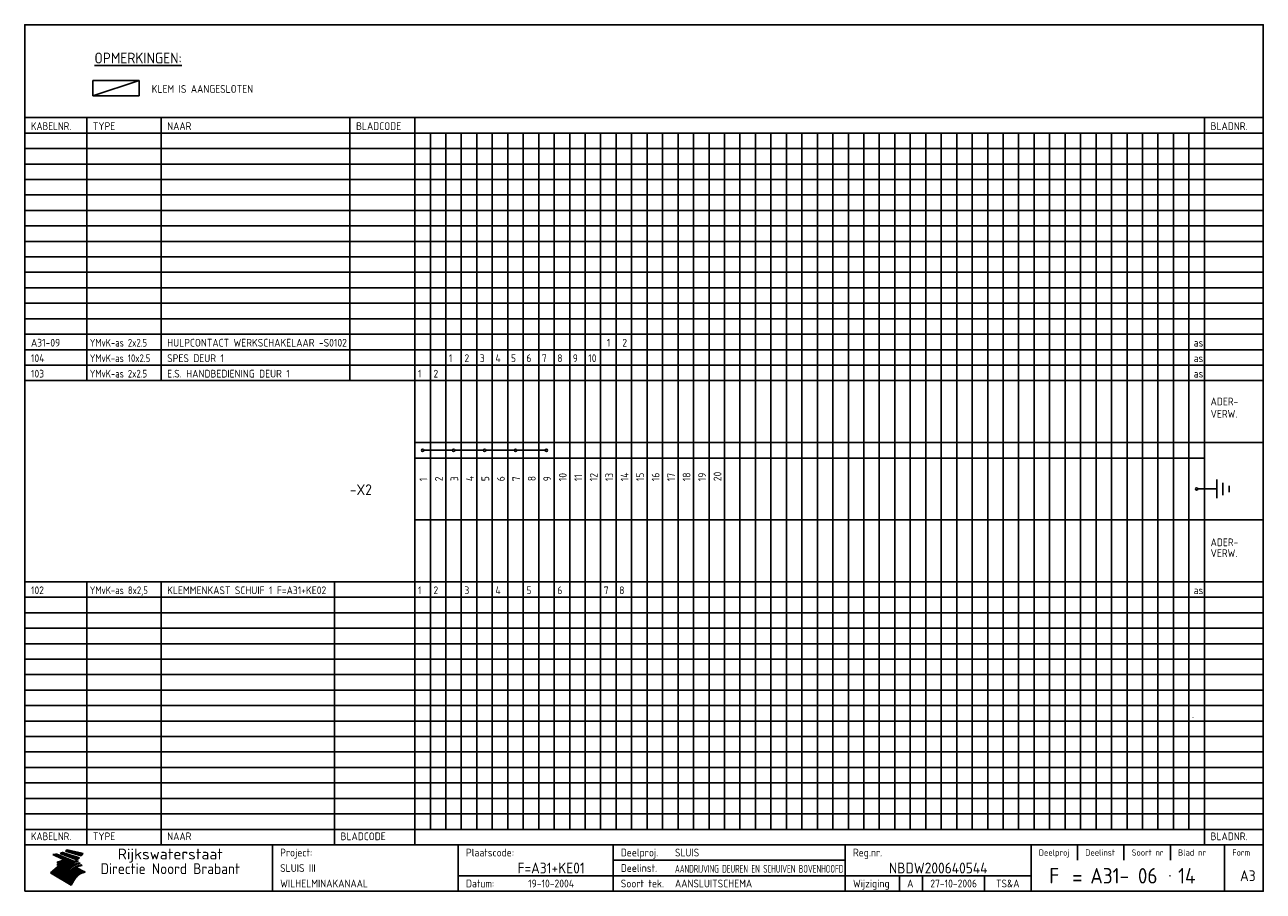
# Model space of a CAD drawing. Extents: x 10 to 410, y 10 to 290.
import ezdxf
from ezdxf.enums import TextEntityAlignment as Align

# ---------------------------------------------------------------- set-up
doc = ezdxf.new("R2010")
doc.units = 0
doc.header["$MEASUREMENT"] = 0
doc.linetypes.add('CENTRE', pattern=[50.8, 31.75, -6.35, 6.35, -6.35])
doc.layers.get('0').update_dxf_attribs({"linetype": 'CONTINUOUS'})
for name, color, linetype in [('0-25', 7, 'CONTINUOUS'), ('0-35', 2, 'CONTINUOUS'), ('0-50', 3, 'CONTINUOUS'), ('B-25', 7, 'CONTINUOUS'), ('B-35', 2, 'CONTINUOUS'), ('S-25', 7, 'CONTINUOUS'), ('S-35', 2, 'CONTINUOUS')]:
    doc.layers.add(name, color=color, linetype=linetype)
doc.styles.add('ISO', font='iso.shx')
doc.styles.get("Standard").update_dxf_attribs({"font": 'iso.shx'})

# ---------------------------------------------------------------- blocks, each defined once
blk = doc.blocks.new('rme15')
at = {"layer": '0-25'}
for p, q in [((410, 35), (10, 35)), ((410, 30), (10, 30)), ((350, 25), (350, 20)), ((365, 25), (365, 20)), ((380, 25), (380, 20)), ((200, 20), (275, 20)), ((150, 15), (335, 15)), ((292.5, 15), (292.5, 10)), ((300, 15), (300, 10)), ((320, 15), (320, 10))]:
    blk.add_line(p, q, dxfattribs=at)
at = {"layer": '0-25', "color": 7}
for p, q in [((19.1, 21.89), (25.12, 19)), ((19.1, 21.89), (25.12, 19)), ((19.17, 21.86), (20.7, 21.86)), ((19.29, 21.8), (20.83, 21.8)), ((19.4, 21.75), (20.96, 21.75)), ((19.52, 21.69), (21.09, 21.69)), ((19.64, 21.63), (21.22, 21.63)), ((19.74, 21.92), (20.56, 21.92)), ((19.75, 21.58), (21.36, 21.58)), ((19.87, 21.52), (21.49, 21.52)), ((19.99, 21.47), (21.62, 21.47)), ((20.11, 21.41), (21.75, 21.41)), ((20.22, 21.35), (21.88, 21.35)), ((20.25, 21.97), (20.43, 21.97)), ((20.34, 21.3), (22.02, 21.3)), ((20.38, 21.99), (26.02, 19.59)), ((20.38, 21.99), (26.02, 19.59)), ((20.46, 21.24), (22.15, 21.24)), ((20.57, 21.18), (22.28, 21.18)), ((20.69, 21.13), (22.41, 21.13)), ((20.81, 21.07), (22.55, 21.07)), ((20.92, 21.02), (22.68, 21.02)), ((21.04, 20.96), (22.81, 20.96)), ((21.16, 20.9), (22.94, 20.9)), ((21.27, 20.85), (23.07, 20.85)), ((21.39, 20.79), (23.21, 20.79)), ((21.47, 22.25), (26.83, 20.19)), ((21.47, 22.25), (26.83, 20.19)), ((21.49, 22.25), (23.07, 22.25)), ((21.51, 20.73), (23.34, 20.73)), ((21.6, 22.2), (23.25, 22.2)), ((21.63, 20.68), (23.47, 20.68)), ((21.65, 22.31), (22.89, 22.31)), ((21.74, 20.62), (23.6, 20.62)), ((21.75, 22.14), (23.42, 22.14)), ((21.8, 22.37), (22.71, 22.37)), ((21.86, 20.57), (23.73, 20.57)), ((21.9, 22.08), (23.6, 22.08)), ((21.94, 22.42), (22.53, 22.42)), ((21.98, 20.51), (23.87, 20.51)), ((22.04, 22.03), (23.78, 22.03)), ((22.06, 22.48), (22.36, 22.48)), ((22.09, 20.45), (24, 20.45)), ((22.18, 22.53), (27.65, 20.8)), ((22.18, 22.53), (27.65, 20.8)), ((22.19, 21.97), (23.96, 21.97)), ((22.21, 20.4), (24.13, 20.4)), ((22.33, 20.34), (24.26, 20.34)), ((22.34, 21.92), (24.13, 21.92)), ((22.37, 20), (23.08, 20)), ((22.44, 20.28), (24.4, 20.28)), ((22.48, 21.86), (24.31, 21.86)), ((22.49, 20.06), (23.04, 20.06)), ((22.56, 20.23), (24.53, 20.23)), ((22.61, 20.12), (22.93, 20.12)), ((22.63, 21.8), (24.49, 21.8)), ((22.68, 20.17), (24.66, 20.17)), ((22.71, 20.17), (22.82, 20.17)), ((23.11, 20.02), (22.77, 20.2)), ((23.11, 20.02), (22.77, 20.2)), ((22.78, 21.75), (24.67, 21.75)), ((22.79, 20.12), (24.79, 20.12)), ((22.91, 20.06), (24.92, 20.06)), ((22.92, 21.69), (24.85, 21.69)), ((23.03, 20), (25.06, 20)), ((23.07, 21.63), (25.02, 21.63)), ((23.14, 22.99), (28.22, 21.46)), ((23.14, 22.99), (28.22, 21.46)), ((23.15, 22.98), (25.33, 22.98)), ((23.22, 21.58), (25.2, 21.58)), ((23.23, 23.04), (25.09, 23.04)), ((23.32, 23.1), (24.84, 23.1)), ((23.34, 22.93), (25.57, 22.93)), ((23.36, 21.52), (25.38, 21.52)), ((23.4, 23.15), (24.6, 23.15)), ((23.49, 23.21), (24.36, 23.21)), ((23.51, 21.47), (25.56, 21.47)), ((23.52, 22.87), (25.81, 22.87)), ((23.57, 23.27), (24.12, 23.27)), ((23.64, 23.32), (23.87, 23.32)), ((23.66, 21.41), (25.74, 21.41)), ((23.7, 23.36), (28.82, 22.17)), ((23.7, 23.36), (28.82, 22.17)), ((23.71, 22.82), (26.06, 22.82)), ((23.8, 21.35), (25.91, 21.35)), ((23.9, 22.76), (26.3, 22.76)), ((23.95, 21.3), (26.09, 21.3)), ((24.09, 22.7), (26.54, 22.7)), ((24.09, 21.24), (26.27, 21.24)), ((24.24, 21.18), (26.45, 21.18)), ((24.27, 22.65), (26.78, 22.65)), ((24.39, 21.13), (26.62, 21.13)), ((24.46, 22.59), (27.03, 22.59)), ((24.53, 21.07), (26.8, 21.07)), ((24.65, 22.53), (27.27, 22.53)), ((24.68, 21.02), (26.98, 21.02)), ((24.83, 20.96), (27.16, 20.96)), ((24.84, 22.48), (27.51, 22.48)), ((24.97, 20.9), (27.34, 20.9)), ((25.02, 22.42), (27.75, 22.42)), ((25.12, 20.85), (27.51, 20.85)), ((25.21, 22.37), (28, 22.37)), ((25.27, 20.79), (27.63, 20.79)), ((25.4, 22.31), (28.24, 22.31)), ((25.41, 20.73), (27.57, 20.73)), ((25.56, 20.68), (27.51, 20.68)), ((25.58, 22.25), (28.48, 22.25)), ((25.71, 20.62), (27.44, 20.62)), ((25.77, 22.2), (28.72, 22.2)), ((25.85, 20.57), (27.37, 20.57)), ((25.96, 22.14), (28.79, 22.14)), ((26, 20.51), (27.29, 20.51)), ((26.15, 22.08), (28.75, 22.08)), ((26.15, 20.45), (27.22, 20.45)), ((26.29, 20.4), (27.14, 20.4)), ((26.33, 22.03), (28.71, 22.03)), ((26.44, 20.34), (27.06, 20.34)), ((26.52, 21.97), (28.66, 21.97)), ((26.59, 20.28), (26.97, 20.28)), ((26.71, 21.92), (28.62, 21.92)), ((26.73, 20.23), (26.89, 20.23)), ((26.9, 21.86), (28.57, 21.86)), ((27.08, 21.8), (28.52, 21.8)), ((27.27, 21.75), (28.48, 21.75)), ((27.46, 21.69), (28.43, 21.69)), ((27.65, 21.63), (28.38, 21.63)), ((27.83, 21.58), (28.33, 21.58)), ((28.02, 21.52), (28.28, 21.52)), ((28.21, 21.47), (28.22, 21.47)), ((20.58, 17.88), (18.3, 16)), ((20.58, 17.88), (18.3, 16)), ((24.94, 11.97), (18.3, 16)), ((24.94, 11.97), (18.3, 16)), ((18.31, 16.01), (20.96, 16.01)), ((18.38, 16.07), (21.46, 16.07)), ((18.45, 16.12), (21.88, 16.12)), ((18.52, 16.18), (22.15, 16.18)), ((18.59, 16.23), (22.38, 16.23)), ((18.65, 16.29), (22.58, 16.29)), ((18.72, 16.35), (22.75, 16.35)), ((18.79, 16.4), (22.91, 16.4)), ((18.86, 16.46), (20.6, 16.46)), ((18.93, 16.52), (20.6, 16.52)), ((18.99, 16.57), (20.6, 16.57)), ((19.06, 16.63), (20.6, 16.63)), ((19.13, 16.68), (20.6, 16.68)), ((19.2, 16.74), (20.6, 16.74)), ((19.27, 16.8), (20.6, 16.8)), ((19.33, 16.85), (21.07, 16.85)), ((19.4, 16.91), (21.55, 16.91)), ((19.47, 16.97), (21.88, 16.97)), ((19.54, 17.02), (22.13, 17.02)), ((19.61, 17.08), (22.34, 17.08)), ((19.67, 17.13), (20.6, 17.13)), ((19.74, 17.19), (20.6, 17.19)), ((19.81, 17.25), (20.6, 17.25)), ((19.88, 17.3), (20.6, 17.3)), ((19.95, 17.36), (20.6, 17.36)), ((20.01, 17.42), (20.6, 17.42)), ((20.08, 17.47), (20.93, 17.47)), ((20.15, 17.53), (21.26, 17.53)), ((20.22, 17.58), (21.51, 17.58)), ((20.29, 17.64), (21.72, 17.64)), ((20.35, 17.7), (21.9, 17.7)), ((20.42, 17.75), (22.07, 17.75)), ((20.49, 17.81), (22.22, 17.81)), ((20.56, 17.87), (22.36, 17.87)), ((20.6, 19.11), (20.58, 19.51)), ((20.6, 19.11), (20.58, 19.51)), ((20.58, 19.5), (22.09, 19.5)), ((20.58, 19.44), (21.95, 19.44)), ((20.59, 19.38), (21.79, 19.38)), ((20.59, 19.33), (21.62, 19.33)), ((20.59, 19.27), (21.42, 19.27)), ((20.6, 19.22), (21.2, 19.22)), ((20.6, 19.16), (20.93, 19.16)), ((20.6, 19.11), (20.69, 19.12)), ((20.6, 19.11), (20.69, 19.12)), ((20.6, 18.79), (20.77, 18.81)), ((20.6, 18.79), (20.77, 18.81)), ((20.6, 18.29), (20.6, 18.79)), ((20.6, 18.29), (20.6, 18.79)), ((20.6, 18.77), (22.46, 18.77)), ((20.6, 18.71), (22.33, 18.71)), ((20.6, 18.65), (22.19, 18.65)), ((20.6, 18.6), (22.04, 18.6)), ((20.6, 18.54), (21.87, 18.54)), ((20.6, 18.48), (21.68, 18.48)), ((20.6, 18.43), (21.46, 18.43)), ((20.6, 18.37), (21.21, 18.37)), ((20.6, 18.29), (20.88, 18.32)), ((20.6, 18.29), (20.88, 18.32)), ((20.6, 18.32), (20.87, 18.32)), ((20.6, 17.88), (20.86, 17.91)), ((20.6, 17.88), (20.86, 17.91)), ((20.6, 17.43), (20.97, 17.48)), ((20.6, 17.43), (20.97, 17.48)), ((20.6, 17.43), (20.6, 17.09)), ((20.6, 17.43), (20.6, 17.09)), ((20.6, 17.09), (21.26, 17.16)), ((20.6, 17.09), (21.26, 17.16)), ((20.6, 16.8), (21.37, 16.89)), ((20.6, 16.8), (21.37, 16.89)), ((20.6, 16.8), (20.6, 16.45)), ((20.6, 16.8), (20.6, 16.45)), ((20.6, 16.45), (21.56, 16.56)), ((20.6, 16.45), (21.56, 16.56)), ((20.6, 15.97), (21.67, 16.09)), ((20.6, 15.97), (21.67, 16.09)), ((20.7, 16.46), (23.06, 16.46)), ((20.9, 19.55), (22.23, 19.55)), ((20.9, 18.82), (22.59, 18.82)), ((20.98, 17.92), (22.5, 17.92)), ((21.02, 17.13), (22.53, 17.13)), ((21.19, 19.61), (22.35, 19.61)), ((21.2, 16.52), (23.2, 16.52)), ((21.32, 18.88), (22.71, 18.88)), ((21.32, 17.98), (22.62, 17.98)), ((21.42, 19.67), (22.47, 19.67)), ((21.47, 17.19), (22.7, 17.19)), ((21.59, 18.03), (22.74, 18.03)), ((21.61, 18.93), (22.82, 18.93)), ((21.62, 19.72), (22.59, 19.72)), ((21.72, 16.57), (23.32, 16.57)), ((21.77, 17.25), (22.85, 17.25)), ((21.8, 19.78), (22.69, 19.78)), ((21.8, 18.09), (22.85, 18.09)), ((21.84, 18.99), (22.92, 18.99)), ((21.96, 19.83), (22.79, 19.83)), ((21.99, 18.15), (22.95, 18.15)), ((22.01, 17.3), (22.99, 17.3)), ((22.03, 19.05), (23.03, 19.05)), ((22.1, 16.63), (23.44, 16.63)), ((22.11, 19.89), (22.89, 19.89)), ((22.16, 18.2), (23.05, 18.2)), ((22.21, 19.1), (23.12, 19.1)), ((22.21, 17.36), (23.12, 17.36)), ((22.24, 19.95), (22.99, 19.95)), ((22.31, 18.26), (23.15, 18.26)), ((22.36, 19.16), (23.22, 19.16)), ((22.38, 16.68), (23.56, 16.68)), ((22.39, 17.42), (23.24, 17.42)), ((22.45, 18.32), (23.24, 18.32)), ((22.51, 19.22), (23.3, 19.22)), ((22.56, 17.47), (23.36, 17.47)), ((22.59, 18.37), (23.33, 18.37)), ((22.6, 16.74), (23.66, 16.74)), ((22.64, 19.27), (23.39, 19.27)), ((22.71, 18.43), (23.42, 18.43)), ((22.71, 17.53), (23.47, 17.53)), ((22.77, 19.33), (23.47, 19.33)), ((22.79, 16.8), (23.77, 16.8)), ((22.83, 18.48), (23.5, 18.48)), ((22.84, 17.58), (23.57, 17.58)), ((22.89, 19.38), (23.55, 19.38)), ((22.94, 18.54), (23.58, 18.54)), ((22.96, 16.85), (23.86, 16.85)), ((22.97, 17.64), (23.67, 17.64)), ((23, 19.44), (23.63, 19.44)), ((23.04, 18.6), (23.66, 18.6)), ((23.1, 19.5), (23.72, 19.5)), ((23.1, 17.7), (23.77, 17.7)), ((23.12, 16.91), (23.96, 16.91)), ((23.14, 18.65), (23.74, 18.65)), ((23.15, 19.95), (25.19, 19.95)), ((23.21, 19.55), (23.8, 19.55)), ((23.21, 17.75), (23.86, 17.75)), ((23.21, 16.01), (28.9, 16.01)), ((23.24, 18.71), (23.82, 18.71)), ((23.26, 19.89), (25.32, 19.89)), ((23.26, 16.97), (24.05, 16.97)), ((23.3, 19.61), (23.88, 19.61)), ((23.32, 17.81), (23.95, 17.81)), ((23.33, 18.77), (23.91, 18.77)), ((23.37, 16.07), (29.08, 16.07)), ((23.38, 19.83), (25.45, 19.83)), ((23.39, 19.67), (23.81, 19.67)), ((23.39, 17.02), (24.14, 17.02)), ((23.42, 18.82), (23.99, 18.82)), ((23.42, 17.87), (24.03, 17.87)), ((23.45, 19.7), (23.58, 19.79)), ((23.45, 19.7), (23.58, 19.79)), ((23.48, 19.72), (23.7, 19.72)), ((23.5, 19.78), (25.58, 19.78)), ((23.51, 18.88), (24.07, 18.88)), ((23.51, 16.12), (29.27, 16.12)), ((23.52, 17.92), (24.11, 17.92)), ((23.52, 17.08), (24.22, 17.08)), ((23.54, 18.9), (24.3, 19.42)), ((23.54, 18.9), (24.3, 19.42)), ((23.56, 19.78), (23.59, 19.78)), ((23.56, 19.39), (23.9, 19.62)), ((23.56, 19.39), (23.9, 19.62)), ((23.58, 19.79), (23.9, 19.62)), ((23.58, 19.79), (23.9, 19.62)), ((23.59, 18.93), (24.15, 18.93)), ((23.61, 19.72), (25.72, 19.72)), ((23.62, 17.98), (24.2, 17.98)), ((23.63, 17.13), (24.3, 17.13)), ((23.65, 18.59), (24.62, 19.25)), ((23.65, 18.59), (24.62, 19.25)), ((29.41, 16.17), (23.65, 16.17)), ((23.67, 18.99), (24.23, 18.99)), ((23.71, 18.03), (24.28, 18.03)), ((23.73, 19.67), (25.85, 19.67)), ((23.75, 19.05), (24.32, 19.05)), ((23.75, 17.19), (24.38, 17.19)), ((23.77, 16.23), (29.47, 16.23)), ((23.79, 18.09), (24.36, 18.09)), ((23.83, 19.1), (24.4, 19.1)), ((23.85, 19.61), (25.98, 19.61)), ((23.85, 17.25), (24.46, 17.25)), ((23.88, 18.15), (24.44, 18.15)), ((23.89, 16.29), (29.36, 16.29)), ((23.92, 19.16), (24.48, 19.16)), ((23.94, 18.19), (25.23, 19.07)), ((23.94, 18.19), (25.23, 19.07)), ((23.95, 17.3), (24.55, 17.3)), ((23.96, 19.55), (25.96, 19.55)), ((23.96, 18.2), (24.53, 18.2)), ((24, 19.22), (24.56, 19.22)), ((24, 16.35), (29.24, 16.35)), ((24.04, 18.26), (24.61, 18.26)), ((24.05, 17.36), (24.63, 17.36)), ((24.06, 17.88), (25.34, 18.76)), ((24.06, 17.88), (25.34, 18.76)), ((24.08, 19.5), (25.88, 19.5)), ((24.08, 19.27), (24.58, 19.27)), ((24.11, 16.4), (29.13, 16.4)), ((24.13, 18.32), (24.69, 18.32)), ((24.14, 17.42), (24.71, 17.42)), ((24.16, 19.33), (24.47, 19.33)), ((24.2, 19.44), (25.79, 19.44)), ((24.21, 18.37), (24.77, 18.37)), ((24.21, 16.46), (29.02, 16.46)), ((24.23, 17.47), (24.79, 17.47)), ((24.24, 17.48), (25.52, 18.36)), ((24.24, 17.48), (25.52, 18.36)), ((24.25, 19.38), (24.36, 19.38)), ((24.29, 18.43), (24.85, 18.43)), ((24.3, 19.42), (24.62, 19.25)), ((24.3, 19.42), (24.62, 19.25)), ((24.31, 19.38), (25.71, 19.38)), ((24.31, 17.53), (24.87, 17.53)), ((24.31, 16.52), (28.91, 16.52)), ((24.35, 17.17), (25.64, 18.05)), ((24.35, 17.17), (25.64, 18.05)), ((24.37, 18.48), (24.94, 18.48)), ((24.39, 17.58), (24.96, 17.58)), ((24.4, 16.57), (28.79, 16.57)), ((24.43, 19.33), (25.62, 19.33)), ((24.45, 18.54), (25.02, 18.54)), ((24.47, 17.64), (25.04, 17.64)), ((24.49, 16.63), (28.68, 16.63)), ((24.54, 18.6), (25.1, 18.6)), ((24.55, 19.27), (25.54, 19.27)), ((24.56, 17.7), (25.12, 17.7)), ((24.57, 16.68), (28.57, 16.68)), ((24.62, 18.65), (25.18, 18.65)), ((24.63, 16.72), (25.91, 17.6)), ((24.63, 16.72), (25.91, 17.6)), ((24.64, 17.75), (25.2, 17.75)), ((24.66, 16.74), (28.45, 16.74)), ((24.67, 19.22), (25.45, 19.22)), ((24.7, 18.71), (25.27, 18.71)), ((24.72, 17.81), (25.29, 17.81)), ((24.74, 16.8), (28.34, 16.8)), ((24.78, 19.16), (25.37, 19.16)), ((24.78, 18.77), (25.34, 18.77)), ((24.8, 17.87), (25.37, 17.87)), ((24.82, 16.85), (28.23, 16.85)), ((24.87, 18.82), (25.4, 18.82)), ((24.89, 17.92), (25.45, 17.92)), ((24.9, 19.1), (25.28, 19.1)), ((24.9, 16.91), (28.11, 16.91)), ((24.95, 18.88), (25.45, 18.88)), ((24.97, 17.98), (25.53, 17.98)), ((24.99, 16.97), (28, 16.97)), ((25.02, 19.05), (25.2, 19.05)), ((25.03, 18.93), (25.51, 18.93)), ((25.05, 18.03), (25.61, 18.03)), ((25.07, 17.02), (27.89, 17.02)), ((25.11, 18.99), (25.57, 18.99)), ((26.02, 19.59), (25.12, 19)), ((26.02, 19.59), (25.12, 19)), ((25.13, 18.09), (25.68, 18.09)), ((25.15, 17.08), (27.77, 17.08)), ((25.19, 19.05), (25.63, 19.05)), ((25.21, 18.15), (25.75, 18.15)), ((25.23, 17.13), (27.66, 17.13)), ((25.26, 19.1), (25.7, 19.1)), ((25.3, 18.2), (25.82, 18.2)), ((25.31, 17.19), (27.55, 17.19)), ((25.33, 19.16), (25.77, 19.16)), ((25.38, 18.26), (25.89, 18.26)), ((25.39, 19.22), (25.85, 19.22)), ((25.4, 17.25), (27.43, 17.25)), ((25.46, 18.32), (25.97, 18.32)), ((25.47, 19.27), (25.93, 19.27)), ((25.48, 17.3), (27.32, 17.3)), ((25.54, 19.33), (26.03, 19.33)), ((25.54, 18.37), (26.06, 18.37)), ((25.56, 17.36), (27.21, 17.36)), ((25.62, 18.43), (26.14, 18.43)), ((25.63, 19.38), (26.13, 19.38)), ((25.64, 17.42), (27.1, 17.42)), ((25.7, 18.48), (26.24, 18.48)), ((25.72, 19.44), (26.24, 19.44)), ((25.73, 17.47), (26.98, 17.47)), ((25.79, 18.54), (26.34, 18.54)), ((25.81, 17.53), (26.87, 17.53)), ((25.82, 19.5), (26.36, 19.5)), ((25.89, 18.6), (26.46, 18.6)), ((25.89, 17.58), (26.76, 17.58)), ((25.93, 19.55), (26.53, 19.55)), ((25.96, 17.64), (26.64, 17.64)), ((25.99, 18.65), (26.58, 18.65)), ((26.04, 17.7), (26.59, 17.7)), ((26.06, 19.61), (26.85, 19.61)), ((26.1, 18.71), (26.72, 18.71)), ((26.12, 17.75), (26.67, 17.75)), ((26.2, 17.81), (26.76, 17.81)), ((26.21, 19.67), (27.23, 19.67)), ((26.23, 18.77), (26.89, 18.77)), ((26.29, 17.87), (26.86, 17.87)), ((26.37, 18.82), (27.09, 18.82)), ((26.39, 17.92), (26.97, 17.92)), ((26.44, 19.72), (27.18, 19.72)), ((26.49, 17.98), (27.09, 17.98)), ((26.53, 18.88), (27.34, 18.88)), ((26.56, 17.68), (29.54, 16.2)), ((26.56, 17.68), (29.54, 16.2)), ((26.6, 18.03), (27.22, 18.03)), ((26.72, 18.09), (27.38, 18.09)), ((26.73, 18.93), (27.66, 18.93)), ((26.85, 18.15), (27.56, 18.15)), ((26.99, 18.99), (27.9, 18.99)), ((27, 18.2), (27.8, 18.2)), ((27.13, 19.78), (27.25, 19.64)), ((27.13, 19.78), (27.25, 19.64)), ((27.18, 18.26), (28.13, 18.26)), ((27.26, 19.05), (27.84, 19.05)), ((27.39, 18.32), (28.47, 18.32)), ((27.7, 18.37), (28.49, 18.37)), ((27.78, 19.1), (27.93, 18.96)), ((27.78, 19.1), (27.93, 18.96)), ((28, 18.43), (28.44, 18.43)), ((28.29, 15.83), (29.54, 16.2)), ((28.29, 15.83), (29.54, 16.2)), ((28.39, 18.48), (28.54, 18.32)), ((28.39, 18.48), (28.54, 18.32)), ((29.54, 16.2), (29.45, 16.17)), ((29.54, 16.2), (29.45, 16.17)), ((29.46, 16.18), (29.47, 16.18)), ((18.38, 15.95), (20.6, 15.95)), ((18.47, 15.9), (20.6, 15.9)), ((18.57, 15.84), (20.6, 15.84)), ((18.66, 15.78), (20.6, 15.78)), ((18.75, 15.73), (20.6, 15.73)), ((18.85, 15.67), (20.6, 15.67)), ((18.94, 15.62), (20.6, 15.62)), ((19.03, 15.56), (27.83, 15.56)), ((19.12, 15.5), (27.75, 15.5)), ((19.22, 15.45), (27.66, 15.45)), ((19.31, 15.39), (27.58, 15.39)), ((19.4, 15.33), (27.5, 15.33)), ((19.49, 15.28), (27.43, 15.28)), ((19.59, 15.22), (27.36, 15.22)), ((19.68, 15.17), (27.29, 15.17)), ((19.77, 15.11), (27.22, 15.11)), ((19.86, 15.05), (27.15, 15.05)), ((19.96, 15), (27.09, 15)), ((20.05, 14.94), (27.02, 14.94)), ((20.14, 14.88), (26.96, 14.88)), ((20.24, 14.83), (26.9, 14.83)), ((20.33, 14.77), (26.84, 14.77)), ((20.42, 14.72), (26.79, 14.72)), ((20.51, 14.66), (26.73, 14.66)), ((20.6, 15.97), (20.6, 15.58)), ((20.6, 15.97), (20.6, 15.58)), ((20.6, 15.58), (21.95, 15.73)), ((20.6, 15.58), (21.95, 15.73)), ((20.61, 14.6), (26.68, 14.6)), ((20.7, 14.55), (26.62, 14.55)), ((20.79, 14.49), (26.57, 14.49)), ((20.88, 14.43), (26.52, 14.43)), ((20.94, 15.62), (27.92, 15.62)), ((20.98, 14.38), (26.47, 14.38)), ((21.07, 14.32), (26.42, 14.32)), ((21.16, 14.27), (26.38, 14.27)), ((21.25, 14.21), (26.33, 14.21)), ((21.35, 14.15), (26.29, 14.15)), ((21.44, 14.1), (26.24, 14.1)), ((21.45, 15.67), (28.01, 15.67)), ((21.53, 14.04), (26.2, 14.04)), ((21.63, 13.98), (26.16, 13.98)), ((21.72, 13.93), (26.12, 13.93)), ((21.81, 13.87), (26.08, 13.87)), ((21.9, 13.82), (26.04, 13.82)), ((21.96, 15.73), (28.11, 15.73)), ((22, 13.76), (26, 13.76)), ((22.09, 13.7), (25.96, 13.7)), ((22.18, 13.65), (25.93, 13.65)), ((22.27, 13.59), (25.89, 13.59)), ((22.34, 15.78), (28.21, 15.78)), ((22.37, 13.53), (25.86, 13.53)), ((22.46, 13.48), (25.82, 13.48)), ((22.55, 13.42), (25.79, 13.42)), ((22.62, 15.84), (28.33, 15.84)), ((22.65, 13.37), (25.76, 13.37)), ((22.74, 13.31), (25.73, 13.31)), ((22.83, 13.25), (25.69, 13.25)), ((22.84, 15.9), (28.52, 15.9)), ((22.92, 13.2), (25.66, 13.2)), ((23.02, 13.14), (25.63, 13.14)), ((23.04, 15.95), (28.71, 15.95)), ((23.11, 13.08), (25.59, 13.08)), ((23.2, 13.03), (25.56, 13.03)), ((23.29, 12.97), (25.53, 12.97)), ((23.39, 12.92), (25.5, 12.92)), ((23.48, 12.86), (25.46, 12.86)), ((23.57, 12.8), (25.43, 12.8)), ((23.66, 12.75), (25.4, 12.75)), ((23.76, 12.69), (25.36, 12.69)), ((23.85, 12.63), (25.33, 12.63)), ((23.94, 12.58), (25.3, 12.58)), ((24.04, 12.52), (25.26, 12.52)), ((24.13, 12.47), (25.23, 12.47)), ((24.22, 12.41), (25.2, 12.41)), ((24.31, 12.35), (25.17, 12.35)), ((24.41, 12.3), (25.13, 12.3)), ((24.5, 12.24), (25.1, 12.24)), ((24.59, 12.18), (25.07, 12.18)), ((24.68, 12.13), (25.03, 12.13)), ((24.78, 12.07), (25, 12.07)), ((24.87, 12.02), (24.97, 12.02)), ((24.94, 11.97), (25.81, 13.45)), ((24.94, 11.97), (25.81, 13.45))]:
    blk.add_line(p, q, dxfattribs=at)
for centre, radius, start, end in [((19.15, 29.7), 7.8, 269.6055, 279.0886), ((19.15, 29.7), 7.8, 269.6055, 279.0886), ((19.93, 25.38), 5.91, 276.3402, 298.7463), ((19.93, 25.38), 5.91, 276.3402, 298.7463), ((19.84, 25.09), 6.03, 278.129, 302.868), ((19.84, 25.09), 6.03, 278.129, 302.868), ((19.84, 27.26), 5.27, 288.0217, 296.3084), ((19.84, 27.26), 5.27, 288.0217, 296.3084), ((20.49, 27.56), 5.28, 300.0654, 307.393), ((20.49, 27.56), 5.28, 300.0654, 307.393), ((24.11, 24.7), 5.26, 301.1147, 312.2814), ((24.11, 24.7), 5.26, 301.1147, 312.2814), ((21.95, 27.32), 8.59, 316.9248, 323.1399), ((21.95, 27.32), 8.59, 316.9248, 323.1399), ((20.21, 23.78), 5.91, 273.6149, 304.3803), ((20.21, 23.78), 5.91, 273.6149, 304.3803), ((20.35, 24.56), 5.76, 274.164, 302.5474), ((20.35, 24.56), 5.76, 274.164, 302.5474), ((20.05, 24.28), 6.02, 277.9472, 305.7139), ((20.05, 24.28), 6.02, 277.9472, 305.7139), ((20.04, 23.49), 6.09, 278.8115, 306.4242), ((20.04, 23.49), 6.09, 278.8115, 306.4242), ((20.53, 23.07), 5.96, 277.0519, 304.973), ((20.53, 23.07), 5.96, 277.0519, 304.973), ((20.72, 22.76), 5.91, 276.3402, 304.3803), ((20.72, 22.76), 5.91, 276.3402, 304.3803), ((21.06, 22.34), 5.81, 274.9043, 303.1745), ((21.06, 22.34), 5.81, 274.9043, 303.1745), ((20.82, 22.06), 6.04, 278.1111, 305.8489), ((20.82, 22.06), 6.04, 278.1111, 305.8489), ((21.3, 21.6), 5.91, 276.3402, 304.3803), ((21.3, 21.6), 5.91, 276.3402, 304.3803), ((27.05, 17.17), 2.63, 107.4286, 133.7799), ((27.05, 17.17), 2.63, 107.4286, 133.7799), ((27.45, 16.91), 2.81, 110.4143, 138.7411), ((27.45, 16.91), 2.81, 110.4143, 138.7411), ((27.57, 15.64), 3.4, 98.1566, 126.9045), ((27.57, 15.64), 3.4, 98.1566, 126.9045), ((27.91, 15.54), 3.39, 100.5835, 132.088), ((27.91, 15.54), 3.39, 100.5835, 132.088), ((28.21, 14.74), 3.67, 95.7581, 128.7216), ((28.21, 14.74), 3.67, 95.7581, 128.7216), ((27.01, 16.84), 2.93, 87.7348, 104.8316), ((27.01, 16.84), 2.93, 87.7348, 104.8316), ((27.37, 15.71), 3.93, 91.7838, 103.2817), ((27.37, 15.71), 3.93, 91.7838, 103.2817), ((28.4, 15.05), 3.21, 96.3886, 125.0052), ((28.4, 15.05), 3.21, 96.3886, 125.0052), ((27.82, 16.31), 2.8, 90.634, 105.1984), ((27.82, 16.31), 2.8, 90.634, 105.1984), ((28.19, 15.04), 3.93, 93.8342, 103.2817), ((28.19, 15.04), 3.93, 93.8342, 103.2817), ((28.58, 15.69), 2.8, 93.8141, 105.1984), ((28.58, 15.69), 2.8, 93.8141, 105.1984), ((28.95, 14.41), 3.93, 96.0135, 103.2817), ((28.95, 14.41), 3.93, 96.0135, 103.2817), ((31.24, 10.26), 6.3, 117.9568, 149.6251), ((31.24, 10.26), 6.3, 117.9568, 149.6251)]:
    blk.add_arc(centre, radius, start, end, dxfattribs=at)
at = {"layer": '0-35'}
for p, q in [((90, 25), (90, 10)), ((150, 25), (150, 10)), ((200, 25), (200, 10)), ((275, 25), (275, 10)), ((335, 25), (335, 10)), ((397.5, 25), (397.5, 10))]:
    blk.add_line(p, q, dxfattribs=at)
at = {"layer": '0-50'}
for p, q in [((10, 25), (410, 25)), ((348.75, 15), (351.25, 15)), ((348.75, 13.5), (351.25, 13.5))]:
    blk.add_line(p, q, dxfattribs=at)
blk.add_lwpolyline([(10, 10), (410, 10), (410, 290), (10, 290)], close=True, dxfattribs=at)
at = {"layer": '0-50', "const_width": 0.25}
blk.add_lwpolyline([(379.75, 15, 1), (380, 15, 1)], format="xyb", close=True, dxfattribs=at)
at = {"layer": '0-25', "style": 'ISO'}
for s, height, p in [('Project:', 2.5, (92.5, 22.5)), ('Plaatscode:', 2.5, (152.5, 22.5)), ('Deelproj.', 2.5, (202.5, 22.5)), ('Reg.nr.', 2.5, (277.5, 22.5)), ('Deelproj', 2, (337.5, 22.5)), ('Deelinst', 2, (352.5, 22.5)), ('Soort nr', 2, (367.5, 22.5)), ('Blad nr', 2, (382.5, 22.5)), ('Form', 2, (400, 22.5)), ('Deelinst.', 2.5, (202.5, 17.5)), ('Datum:', 2.5, (152.5, 12.5)), ('Soort tek.', 2.5, (202.5, 12.5)), ('Wijziging', 2.5, (277.5, 12.5))]:
    blk.add_text(s, height=height, dxfattribs=at).set_placement(p, align=Align.MIDDLE_LEFT)
for tag, height, p in [('N', 2.5, (220, 22.5)), ('B', 2.5, (92.5, 17.5)), ('P', 1.8, (220, 17.5)), ('C', 2.5, (92.5, 12.5)), ('U', 2.5, (220, 12.5)), ('REV', 2.5, (295, 12.5))]:
    blk.add_attdef(tag, text='', height=height, dxfattribs=at).set_placement(p, align=Align.MIDDLE_LEFT)
for tag, p in [('W', (180, 12.5)), ('Z', (310, 12.5)), ('Y', (327.5, 12.5))]:
    blk.add_attdef(tag, text='', height=2.5, dxfattribs=at).set_placement(p, align=Align.MIDDLE)
at = {"layer": '0-35', "style": 'ISO', "width": 1.182609}
blk.add_text('Rijkswaterstaat', height=3.5, dxfattribs=at).set_placement((40, 20.28), (74, 20.28), align=Align.FIT)
at = {"layer": '0-35', "color": 2, "style": 'ISO', "width": 1.016949}
blk.add_text('Directie Noord Brabant', height=3.5, dxfattribs=at).set_placement((34.5, 15.53), (79.5, 15.53), align=Align.FIT)
at = {"layer": '0-35', "style": 'ISO'}
blk.add_attdef('X', text='', height=3.5, dxfattribs=at).set_placement((180, 17.5), align=Align.MIDDLE_CENTER)
blk.add_attdef('RNR', text='', height=3.5, dxfattribs=at).set_placement((305, 17.5), align=Align.MIDDLE)
blk.add_attdef('FORM', text='', height=3.5, dxfattribs=at).set_placement((402.5, 15), align=Align.MIDDLE_LEFT)
at = {"layer": '0-50', "style": 'ISO'}
for tag, p in [('M', (342.5, 15)), ('O', (365, 15))]:
    blk.add_attdef(tag, text='', height=5, dxfattribs=at).set_placement(p, align=Align.MIDDLE)
blk.add_attdef('Q', text='', height=5, dxfattribs=at).set_placement((382.5, 15), align=Align.MIDDLE_LEFT)

msp = doc.modelspace()

# ---------------------------------------------------------------- linework, layer by layer
at = {"linetype": 'CENTRE'}
msp.add_line((151, 175), (151, 161), dxfattribs=at)
msp.add_line((136, 150), (391, 150))
at = {"layer": 'S-25'}
for p, q in [((32, 272), (32, 267)), ((47, 272), (32, 272)), ((32, 267), (47, 272)), ((47, 267), (47, 272)), ((32, 267), (47, 267)), ((10, 260), (410, 260)), ((10, 255), (410, 255)), ((141, 255), (141, 175)), ((146, 255), (146, 175)), ((151, 255), (151, 175)), ((156, 255), (156, 175)), ((161, 255), (161, 30)), ((166, 255), (166, 175)), ((171, 255), (171, 175)), ((176, 255), (176, 175)), ((181, 255), (181, 175)), ((186, 255), (186, 30)), ((191, 255), (191, 175)), ((196, 255), (196, 175)), ((201, 255), (201, 175)), ((206, 255), (206, 175)), ((211, 255), (211, 30)), ((216, 255), (216, 175)), ((221, 255), (221, 175)), ((226, 255), (226, 175)), ((231, 255), (231, 175)), ((236, 255), (236, 30)), ((241, 255), (241, 175)), ((246, 255), (246, 175)), ((251, 255), (251, 175)), ((256, 255), (256, 175)), ((261, 255), (261, 30)), ((266, 255), (266, 175)), ((271, 255), (271, 175)), ((276, 255), (276, 175)), ((281, 255), (281, 175)), ((286, 255), (286, 30)), ((291, 255), (291, 175)), ((296, 255), (296, 175)), ((301, 255), (301, 175)), ((306, 255), (306, 175)), ((311, 255), (311, 30)), ((316, 255), (316, 175)), ((321, 255), (321, 175)), ((326, 255), (326, 175)), ((331, 255), (331, 175)), ((336, 255), (336, 30)), ((341, 255), (341, 175)), ((346, 255), (346, 175)), ((351, 255), (351, 175)), ((356, 255), (356, 175)), ((361, 255), (361, 30)), ((366, 255), (366, 175)), ((371, 255), (371, 175)), ((376, 255), (376, 175)), ((381, 255), (381, 175)), ((386, 255), (386, 30)), ((10, 250), (410, 250)), ((10, 245), (410, 245)), ((10, 240), (410, 240)), ((10, 235), (410, 235)), ((10, 230), (410, 230)), ((10, 225), (410, 225)), ((10, 220), (410, 220)), ((10, 215), (410, 215)), ((10, 210), (410, 210)), ((10, 205), (410, 205)), ((10, 200), (410, 200)), ((10, 195), (410, 195)), ((10, 190), (410, 190)), ((10, 185), (410, 185)), ((10, 180), (410, 180)), ((10, 175), (410, 175)), ((141, 175), (141, 110)), ((146, 175), (146, 110)), ((151, 175), (151, 110)), ((156, 175), (156, 110)), ((166, 175), (166, 110)), ((171, 175), (171, 110)), ((176, 175), (176, 110)), ((181, 175), (181, 110)), ((191, 175), (191, 110)), ((196, 175), (196, 110)), ((201, 175), (201, 110)), ((206, 175), (206, 110)), ((216, 175), (216, 110)), ((221, 175), (221, 110)), ((226, 175), (226, 110)), ((231, 175), (231, 110)), ((241, 175), (241, 110)), ((246, 175), (246, 110)), ((251, 175), (251, 110)), ((256, 175), (256, 110)), ((266, 175), (266, 110)), ((271, 175), (271, 110)), ((276, 175), (276, 110)), ((281, 175), (281, 110)), ((291, 175), (291, 110)), ((296, 175), (296, 110)), ((301, 175), (301, 110)), ((306, 175), (306, 110)), ((316, 175), (316, 110)), ((321, 175), (321, 110)), ((326, 175), (326, 110)), ((331, 175), (331, 110)), ((341, 175), (341, 110)), ((346, 175), (346, 110)), ((351, 175), (351, 110)), ((356, 175), (356, 110)), ((366, 175), (366, 110)), ((371, 175), (371, 110)), ((376, 175), (376, 110)), ((381, 175), (381, 110)), ((138.87, 152.5), (144.55, 152.5)), ((143.87, 152.5), (148.12, 152.5)), ((148.87, 152.5), (156, 152.5)), ((153.87, 152.5), (158.12, 152.5)), ((158.87, 152.5), (166, 152.5)), ((163.87, 152.5), (168.12, 152.5)), ((168.87, 152.5), (176, 152.5)), ((173.87, 152.5), (178.12, 152.5)), ((389, 140), (395, 140)), ((395, 143), (395, 137)), ((397, 142), (397, 138)), ((399, 141), (399, 139)), ((10, 110), (410, 110)), ((141, 110), (141, 30)), ((146, 110), (146, 30)), ((151, 110), (151, 30)), ((156, 110), (156, 30)), ((166, 110), (166, 30)), ((171, 110), (171, 30)), ((176, 110), (176, 30)), ((181, 110), (181, 30)), ((191, 110), (191, 30)), ((196, 110), (196, 30)), ((201, 110), (201, 30)), ((206, 110), (206, 30)), ((216, 110), (216, 30)), ((221, 110), (221, 30)), ((226, 110), (226, 30)), ((231, 110), (231, 30)), ((241, 110), (241, 30)), ((246, 110), (246, 30)), ((251, 110), (251, 30)), ((256, 110), (256, 30)), ((266, 110), (266, 30)), ((271, 110), (271, 30)), ((276, 110), (276, 30)), ((281, 110), (281, 30)), ((291, 110), (291, 30)), ((296, 110), (296, 30)), ((301, 110), (301, 30)), ((306, 110), (306, 30)), ((316, 110), (316, 30)), ((321, 110), (321, 30)), ((326, 110), (326, 30)), ((331, 110), (331, 30)), ((341, 110), (341, 30)), ((346, 110), (346, 30)), ((351, 110), (351, 30)), ((356, 110), (356, 30)), ((366, 110), (366, 30)), ((371, 110), (371, 30)), ((376, 110), (376, 30)), ((381, 110), (381, 30)), ((10, 105), (410, 105)), ((10, 100), (410, 100)), ((10, 95), (410, 95)), ((10, 90), (410, 90)), ((10, 85), (410, 85)), ((10, 80), (410, 80)), ((10, 75), (410, 75)), ((10, 70), (410, 70)), ((10, 65), (410, 65)), ((10, 60), (410, 60)), ((10, 55), (410, 55)), ((10, 50), (410, 50)), ((10, 45), (410, 45)), ((10, 40), (410, 40)), ((10, 35), (410, 35)), ((10, 30), (410, 30))]:
    msp.add_line(p, q, dxfattribs=at)
for centre, start, end in [((138.5, 152.5), 0, 180), ((138.5, 152.5), 180, 0), ((148.5, 152.5), 0, 180), ((148.5, 152.5), 180, 0), ((158.5, 152.5), 0, 180), ((158.5, 152.5), 180, 0), ((168.5, 152.5), 0, 180), ((168.5, 152.5), 180, 0), ((178.5, 152.5), 0, 180), ((178.5, 152.5), 180, 0), ((388.5, 140), 0, 180), ((388.5, 140), 180, 0)]:
    msp.add_arc(centre, 0.375, start, end, dxfattribs=at)
at = {"layer": 'S-35'}
for p, q in [((30, 260), (30, 175)), ((54, 260), (54, 175)), ((115, 260), (115, 175)), ((136, 260), (136, 25)), ((391, 260), (391, 25)), ((136, 155), (410, 155)), ((136, 130), (410, 130)), ((30, 110), (30, 25)), ((54, 110), (54, 25)), ((110, 110), (110, 25))]:
    msp.add_line(p, q, dxfattribs=at)

# ---------------------------------------------------------------- block references
at = {"linetype": 'CENTRE'}
ref = msp.add_blockref('rme15', (0, 0), dxfattribs=at)
ref.add_attrib('B', 'SLUIS III', dxfattribs={"layer": '0-25', "height": 2.5, "style": 'ISO'}).set_placement((92.5, 17.5), align=Align.MIDDLE_LEFT)
ref.add_attrib('C', 'WILHELMINAKANAAL', dxfattribs={"layer": '0-25', "height": 2.5, "style": 'ISO'}).set_placement((92.5, 12.5), align=Align.MIDDLE_LEFT)
ref.add_attrib('N', 'SLUIS', dxfattribs={"layer": '0-25', "height": 2.5, "style": 'ISO'}).set_placement((220, 22.5), align=Align.MIDDLE_LEFT)
ref.add_attrib('U', 'AANSLUITSCHEMA', dxfattribs={"layer": '0-25', "height": 2.5, "style": 'ISO'}).set_placement((220, 12.5), align=Align.MIDDLE_LEFT)
ref.add_attrib('M', 'F', dxfattribs={"layer": '0-50', "height": 5, "style": 'ISO'}).set_placement((342.5, 15), align=Align.MIDDLE)
ref.add_attrib('O', 'A31- 06', dxfattribs={"layer": '0-50', "height": 5, "style": 'ISO'}).set_placement((365, 15), align=Align.MIDDLE)
ref.add_attrib('Q', '14', dxfattribs={"layer": '0-50', "height": 5, "style": 'ISO'}).set_placement((382.5, 15), align=Align.MIDDLE_LEFT)
ref.add_attrib('X', 'F=A31+KE01', dxfattribs={"layer": '0-35', "height": 3.5, "style": 'ISO'}).set_placement((180, 17.5), align=Align.MIDDLE_CENTER)
ref.add_attrib('RNR', 'NBDW200640544', dxfattribs={"layer": '0-35', "height": 3.5, "style": 'ISO'}).set_placement((305, 17.5), align=Align.MIDDLE)
ref.add_attrib('W', '19-10-2004', dxfattribs={"layer": '0-25', "height": 2.5, "style": 'ISO'}).set_placement((180, 12.5), align=Align.MIDDLE)
ref.add_attrib('FORM', 'A3', dxfattribs={"layer": '0-35', "height": 3.5, "style": 'ISO'}).set_placement((402.5, 15), align=Align.MIDDLE_LEFT)
ref.add_attrib('REV', 'A', dxfattribs={"layer": '0-25', "height": 2.5, "style": 'ISO'}).set_placement((295, 12.5), align=Align.MIDDLE_LEFT)
ref.add_attrib('Z', '27-10-2006', dxfattribs={"layer": '0-25', "height": 2.5, "style": 'ISO'}).set_placement((310, 12.5), align=Align.MIDDLE)
ref.add_attrib('Y', 'TS&A', dxfattribs={"layer": '0-25', "height": 2.5, "style": 'ISO'}).set_placement((327.5, 12.5), align=Align.MIDDLE)

# ---------------------------------------------------------------- texts
at = {"layer": 'B-25'}
for s, p in [('KLEM IS AANGESLOTEN', (51, 268)), ('TYPE', (32, 256)), ('NAAR', (56, 256)), ('BLADCODE', (117, 256)), ('BLADNR.', (393, 256)), ('A31-09', (12, 186)), ('HULPCONTACT WERKSCHAKELAAR -S0102', (56, 186)), ('1', (198, 186)), ('2', (203, 186)), ('as', (387.53, 186)), ('104', (12, 181)), ('SPES DEUR 1', (56, 181)), ('1', (147, 181)), ('2', (152, 181)), ('3', (157, 181)), ('4', (162, 181)), ('5', (167, 181)), ('6', (172, 181)), ('7', (177, 181)), ('8', (182, 181)), ('9', (187, 181)), ('10', (192, 181)), ('as', (387.53, 181)), ('103', (12, 176)), ('E.S. HANDBEDIENING DEUR 1', (56, 176)), ('1', (137, 176)), ('2', (142, 176)), ('as', (387.53, 176)), ('ADER-', (393, 167)), ('VERW.', (393, 163)), ('ADER-', (393, 121.5)), ('VERW.', (393, 118)), ('102', (12, 106)), ('KLEMMENKAST SCHUIF 1 F=A31+KE02', (56, 106)), ('1', (137, 106)), ('2', (142, 106)), ('3', (152, 106)), ('4', (162, 106)), ('5', (172, 106)), ('6', (182, 106)), ('7', (197, 106)), ('8', (202, 106)), ('as', (387.53, 106)), ('.', (387, 66)), ('TYPE', (32, 26.5)), ('NAAR', (56, 26.5)), ('BLADCODE', (112, 26.5)), ('BLADNR.', (393, 26.5))]:
    msp.add_text(s, height=2.5, dxfattribs=at).set_placement(p)
at = {"layer": 'B-25', "width": 1.070588}
for p, p2 in [((12, 256), (25, 256)), ((12, 26.5), (25, 26.5))]:
    msp.add_text('KABELNR.', height=2.5, dxfattribs=at).set_placement(p, p2, align=Align.FIT)
at = {"layer": 'B-25', "width": 0.9}
for s, p in [('YMvK-as 2x2.5', (31, 186)), ('YMvK-as 10x2.5', (31, 181)), ('YMvK-as 2x2.5', (31, 176)), ('YMvK-as 8x2,5', (31, 106))]:
    msp.add_text(s, height=2.5, dxfattribs=at).set_placement(p)
at = {"layer": 'B-25'}
for s, p in [('1', (140, 142.5)), ('2', (145, 142.5)), ('3', (150, 142.5)), ('4', (155, 142.5)), ('5', (160, 142.5)), ('6', (165, 142.5)), ('7', (170, 142.5)), ('8', (175, 142.5)), ('9', (180, 142.5)), ('10', (185, 142.5)), ('11', (190, 142.5)), ('12', (195, 142.5)), ('13', (200, 142.5)), ('14', (205, 142.5)), ('15', (210, 142.5)), ('16', (215, 142.5)), ('17', (220, 142.5)), ('18', (225, 142.5)), ('19', (230, 142.5)), ('20', (235, 142.5))]:
    msp.add_text(s, height=2.5, rotation=90, dxfattribs=at).set_placement(p)
at = {"layer": 'B-25', "style": 'ISO', "width": 0.801744}
msp.add_text('AANDRIJVING DEUREN EN SCHUIVEN BOVENHOOFD', height=2.5, dxfattribs=at).set_placement((220, 16), (274.4, 16), align=Align.FIT)
at = {"layer": 'B-35'}
for s, p in [('%%UOPMERKINGEN:', (32.5, 277.5)), ('-X2', (115, 138))]:
    msp.add_text(s, height=3.5, dxfattribs=at).set_placement(p)

doc.saveas('drawing.dxf')
